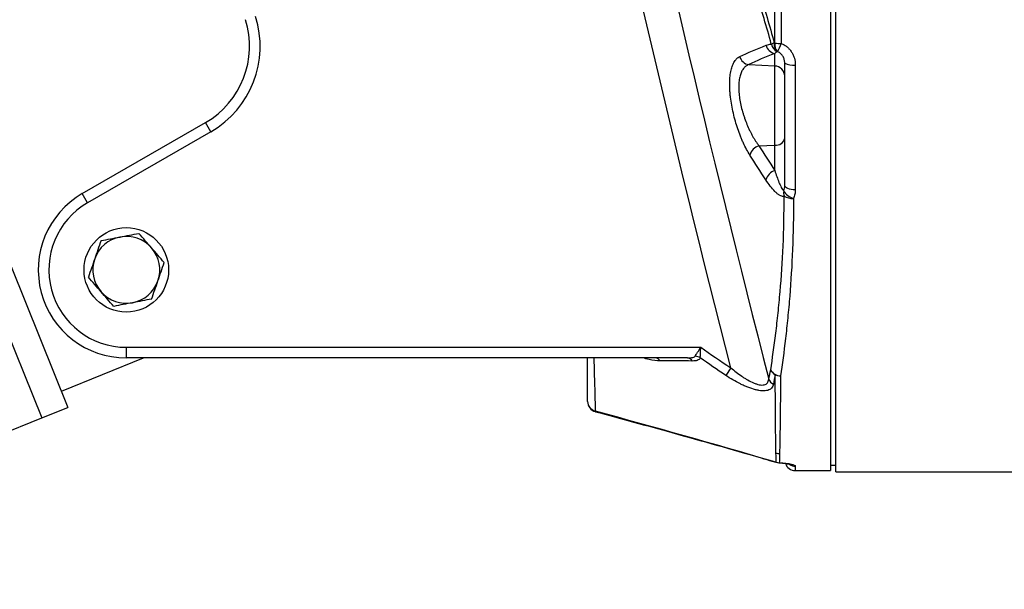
# Model space of a CAD drawing. Header units: millimetres. Extents: x 910 to 1967, y 1147 to 1973.
# Tile 2 of 7: x 1159 to 1439, y 1378 to 1540. Entities that reach past the tile are written whole.
import ezdxf

# ---------------------------------------------------------------- set-up
doc = ezdxf.new("R2010")
doc.units = ezdxf.units.MM

msp = doc.modelspace()

# ---------------------------------------------------------------- linework, layer by layer
at = {"color": 7, "linetype": 'Continuous', "lineweight": 25}
for p, q in [((1050.91, 1730.84), (1172.65, 1429.51)), ((1043.49, 1727.85), (1165.24, 1426.51)), ((1389.23, 1692.56), (1389.23, 1411.56)), ((1390.73, 1411.14), (1390.73, 1552.06)), ((1373.39, 1526.48), (1373.39, 1530.05)), ((1365.99, 1526.86), (1373.39, 1526.48)), ((1376.23, 1492.6), (1376.23, 1527.29)), ((1373.39, 1503.99), (1373.39, 1526.48)), ((1379.23, 1526.75), (1379.23, 1491.3)), ((1176.74, 1490.22), (1211.73, 1510.41)), ((1213.23, 1507.81), (1211.73, 1510.41)), ((1213.23, 1507.81), (1178.23, 1487.62)), ((1368.89, 1503.84), (1373.39, 1503.99)), ((1373.39, 1496.8), (1373.39, 1503.99)), ((1178.23, 1487.62), (1176.74, 1490.22)), ((1189.23, 1446.56), (1189.23, 1443.56)), ((1189.23, 1446.56), (1352.38, 1446.56)), ((1170.78, 1434.14), (1194.09, 1443.56)), ((1348.59, 1443.56), (1189.23, 1443.56)), ((1360.89, 1440.77), (1359.46, 1438.59)), ((1165.24, 1426.51), (1172.65, 1429.51)), ((1044.7, 1377.81), (1165.24, 1426.51)), ((1389.23, 1413.06), (1390.73, 1413.06)), ((1379.23, 1411.56), (1389.23, 1411.56)), ((1390.73, 1411.14), (1532.73, 1411.14))]:
    msp.add_line(p, q, dxfattribs=at)
at = {"color": 1, "linetype": 'Continuous', "lineweight": 25}
msp.add_line((1379.23, 1412.8), (1379.23, 1411.56), dxfattribs=at)
at = {"color": 7, "linetype": 'Continuous', "lineweight": 25, "flags": 128}
msp.add_lwpolyline([(1379.23, 1491.3), (1378.65, 1491.33), (1378.08, 1491.4), (1377.56, 1491.52), (1377.11, 1491.68), (1376.74, 1491.88), (1376.46, 1492.1), (1376.29, 1492.35), (1376.23, 1492.6)], dxfattribs=at)
at = {"color": 1, "linetype": 'Continuous', "lineweight": 25, "flags": 128}
for points in [[(1322.41, 1428.5), (1322.42, 1428.35), (1322.45, 1428.29), (1322.45, 1428.29)], [(1372.67, 1414.28), (1372.7, 1414.22), (1372.71, 1414.22)], [(1373.74, 1413.9), (1373.75, 1413.89), (1373.8, 1413.92)], [(1374.68, 1413.79), (1374.56, 1413.75), (1374.54, 1413.75)]]:
    msp.add_lwpolyline(points, dxfattribs=at)
at = {"color": 7, "linetype": 'Continuous', "lineweight": 25}
msp.add_circle((1189.23, 1468.56), 12, dxfattribs=at)
for centre, radius, start, end in [((1199.23, 1532.06), 25, 299.9895, 17.635), ((1199.23, 1532.06), 28, 299.9895, 17.635), ((1377.47, 1519.16), 14.47, 107.0026, 110.4404), ((1375.37, 1533.25), 2.99, 190.1965, 245.3467), ((1376.02, 1532.59), 2.8, 171.6497, 227.4043), ((1376.16, 1532.48), 2.76, 170.0455, 225.2995), ((1375.12, 1551.27), 18.39, 264.7743, 270.2767), ((1355.88, 1539.57), 20.45, 333.7332, 340.9093), ((1373.96, 1533.09), 3.1, 193.6613, 259.44), ((1366.48, 1529.93), 3.11, 194.4504, 260.9677), ((1378.51, 1531.32), 4.63, 240.553, 279.0246), ((1373.27, 1523.52), 2.96, 0.5959, 87.6689), ((1373.7, 1506.57), 2.6, 263.1751, 347.2015), ((1370.06, 1500.14), 3.87, 107.7195, 164.6362), ((1374.67, 1493.05), 3.96, 108.8313, 164.1079), ((1379, 1490.46), 3.09, 169.3521, 197.1655), ((1379.95, 1493.22), 4.55, 208.7594, 253.975), ((1189.23, 1468.56), 25, 119.9895, 270), ((1378.42, 1493.18), 4.34, 236.8373, 273.5503), ((1189.23, 1468.56), 22, 119.9895, 270), ((1189.23, 1468.56), 9.5, 100.8884, 160.8884), ((1189.23, 1468.56), 9.5, 40.8884, 100.8884), ((1189.23, 1468.56), 9.5, 340.8884, 40.8884), ((1189.23, 1468.56), 9.5, 160.8884, 220.8884), ((1189.23, 1468.56), 9.5, 280.8884, 340.8884), ((1189.23, 1468.56), 9.5, 220.8884, 280.8884), ((1339.39, 1441.87), 1.69, 29.2912, 86.1981), ((1348.48, 1441.79), 1.77, 29.7233, 86.491), ((1350.45, 1440.46), 3.57, 60.1824, 84.8438), ((1375.09, 1441.67), 3.22, 207.9641, 269.0789), ((1374.92, 1441.36), 2.93, 204.2469, 241.8622), ((1374.38, 1438.69), 2.94, 203.2458, 242.3214), ((1375.03, 1442.01), 3.56, 245.1098, 270.0855), ((1323.23, 1431.19), 3, 180, 254.9438), ((1323.07, 1431.26), 2.84, 181.3493, 256.5856), ((1374.76, 1419.45), 3.1, 250.8048, 269.9074), ((1374.68, 1416.75), 3, 251.8037, 267.3131), ((1374.68, 1416.84), 3.05, 253.1973, 269.9454), ((1379.23, 1414.56), 3, 199.3274, 270)]:
    msp.add_arc(centre, radius, start, end, dxfattribs=at)
at = {"color": 1, "linetype": 'Continuous', "lineweight": 25}
msp.add_arc((1379.23, 1415.82), 3.02, 237.7831, 270.0177, dxfattribs=at)
at = {"color": 7, "linetype": 'Continuous', "lineweight": 25}
for points, knots in [([(1332.39, 1636.65), (1334.07, 1632.77), (1335.77, 1628.81), (1338.32, 1622.77), (1339.17, 1620.74), (1340.46, 1617.68), (1340.89, 1616.65), (1341.75, 1614.6), (1342.19, 1613.58), (1344.37, 1608.44), (1346.14, 1604.32), (1349.72, 1596.01), (1351.53, 1591.82), (1355.14, 1583.35), (1356.95, 1579.06), (1360.53, 1570.33), (1362.3, 1565.88), (1364.46, 1560.18), (1364.88, 1559.04), (1365.73, 1556.74), (1366.15, 1555.58), (1367.38, 1552.11), (1368.19, 1549.77), (1370.51, 1542.7), (1371.96, 1537.91), (1373.24, 1532.99)], [0, 0, 0, 0, 0.125, 0.125, 0.1875, 0.1875, 0.21875, 0.21875, 0.25, 0.25, 0.375, 0.375, 0.5, 0.5, 0.625, 0.625, 0.75, 0.75, 0.78125, 0.78125, 0.8125, 0.8125, 0.875, 0.875, 1, 1, 1, 1]), ([(1372.42, 1532.72), (1371.12, 1537.58), (1369.65, 1542.33), (1367.28, 1549.32), (1366.47, 1551.63), (1365.21, 1555.06), (1364.78, 1556.2), (1363.92, 1558.47), (1363.49, 1559.6), (1361.29, 1565.22), (1359.49, 1569.6), (1355.84, 1578.19), (1353.99, 1582.4), (1350.3, 1590.73), (1348.45, 1594.84), (1344.77, 1603), (1342.95, 1607.04), (1340.69, 1612.07), (1340.24, 1613.08), (1339.35, 1615.09), (1338.9, 1616.09), (1337.56, 1619.09), (1336.67, 1621.08), (1334, 1626.98), (1332.23, 1630.85), (1330.48, 1634.65)], [0, 0, 0, 0, 0.125, 0.125, 0.1875, 0.1875, 0.21875, 0.21875, 0.25, 0.25, 0.375, 0.375, 0.5, 0.5, 0.625, 0.625, 0.75, 0.75, 0.78125, 0.78125, 0.8125, 0.8125, 0.875, 0.875, 1, 1, 1, 1]), ([(1373.44, 1532.96), (1373.44, 1536.94), (1373.45, 1540.92), (1373.46, 1548.86), (1373.46, 1552.83), (1373.47, 1560.75), (1373.47, 1564.71), (1373.48, 1570.64), (1373.48, 1572.61), (1373.49, 1576.56), (1373.5, 1578.54), (1373.51, 1584.44), (1373.52, 1588.32), (1373.54, 1595.94), (1373.55, 1599.69), (1373.58, 1607.08), (1373.59, 1610.71), (1373.62, 1617.86), (1373.64, 1621.37), (1373.66, 1624.81)], [0, 0, 0, 0, 0.125, 0.125, 0.25, 0.25, 0.375, 0.375, 0.4375, 0.4375, 0.5, 0.5, 0.625, 0.625, 0.75, 0.75, 0.875, 0.875, 1, 1, 1, 1]), ([(1374.85, 1624.95), (1374.88, 1621.5), (1374.91, 1617.99), (1374.95, 1610.84), (1374.97, 1607.2), (1375.01, 1599.81), (1375.03, 1596.05), (1375.07, 1588.4), (1375.08, 1584.52), (1375.1, 1578.6), (1375.11, 1576.62), (1375.12, 1572.66), (1375.13, 1570.68), (1375.14, 1564.74), (1375.16, 1560.77), (1375.18, 1552.82), (1375.18, 1548.84), (1375.2, 1540.87), (1375.2, 1536.88), (1375.2, 1532.88)], [0, 0, 0, 0, 0.125, 0.125, 0.25, 0.25, 0.375, 0.375, 0.5, 0.5, 0.5625, 0.5625, 0.625, 0.625, 0.75, 0.75, 0.875, 0.875, 1, 1, 1, 1]), ([(1375.2, 1532.88), (1375.51, 1532.77), (1375.81, 1532.62), (1376.38, 1532.29), (1376.65, 1532.1), (1377.15, 1531.69), (1377.38, 1531.46), (1377.81, 1530.97), (1378.01, 1530.71), (1378.35, 1530.16), (1378.5, 1529.87), (1378.77, 1529.28), (1378.88, 1528.98), (1379.14, 1528.04), (1379.23, 1527.4), (1379.23, 1526.75)], [0, 0, 0, 0, 0.125, 0.125, 0.25, 0.25, 0.375, 0.375, 0.5, 0.5, 0.625, 0.625, 0.75, 0.75, 1, 1, 1, 1]), ([(1376.23, 1527.29), (1376.23, 1527.62), (1376.19, 1527.94), (1376.07, 1528.41), (1376.02, 1528.57), (1375.9, 1528.87), (1375.83, 1529.02), (1375.58, 1529.46), (1375.36, 1529.73), (1374.86, 1530.19), (1374.55, 1530.39), (1374.22, 1530.52)], [0, 0, 0, 0, 0.25, 0.25, 0.375, 0.375, 0.5, 0.5, 0.75, 0.75, 1, 1, 1, 1]), ([(1366.33, 1501.17), (1365.68, 1502.2), (1365.07, 1503.34), (1364.35, 1504.91), (1364.21, 1505.23), (1363.93, 1505.89), (1363.79, 1506.22), (1363.38, 1507.24), (1363.13, 1507.94), (1362.65, 1509.36), (1362.42, 1510.08), (1362, 1511.56), (1361.81, 1512.33), (1361.28, 1514.59), (1361.01, 1516.09), (1360.79, 1517.95), (1360.75, 1518.32), (1360.69, 1519.04), (1360.66, 1519.39), (1360.6, 1520.44), (1360.59, 1521.12), (1360.61, 1522.42), (1360.65, 1523.05), (1360.78, 1524.22), (1360.87, 1524.76), (1361.04, 1525.52), (1361.11, 1525.76), (1361.25, 1526.22), (1361.33, 1526.45), (1361.58, 1527.07), (1361.76, 1527.44), (1362.18, 1528.09), (1362.41, 1528.37), (1362.91, 1528.83), (1363.18, 1529.01), (1363.47, 1529.15)], [0, 0, 0, 0, 0.125, 0.125, 0.15625, 0.15625, 0.1875, 0.1875, 0.25, 0.25, 0.3125, 0.3125, 0.375, 0.375, 0.5, 0.5, 0.53125, 0.53125, 0.5625, 0.5625, 0.625, 0.625, 0.6875, 0.6875, 0.75, 0.75, 0.78125, 0.78125, 0.8125, 0.8125, 0.875, 0.875, 0.9375, 0.9375, 1, 1, 1, 1]), ([(1365.99, 1526.86), (1365.71, 1526.75), (1365.45, 1526.6), (1364.95, 1526.23), (1364.72, 1526), (1364.31, 1525.47), (1364.12, 1525.16), (1363.88, 1524.64), (1363.8, 1524.46), (1363.66, 1524.07), (1363.6, 1523.87), (1363.42, 1523.24), (1363.34, 1522.79), (1363.21, 1521.81), (1363.18, 1521.28), (1363.16, 1520.18), (1363.18, 1519.62), (1363.24, 1518.74), (1363.27, 1518.44), (1363.34, 1517.84), (1363.38, 1517.53), (1363.62, 1515.98), (1363.89, 1514.74), (1364.34, 1513.18), (1364.43, 1512.87), (1364.63, 1512.25), (1364.73, 1511.94), (1365.04, 1511.04), (1365.27, 1510.44), (1365.75, 1509.29), (1366, 1508.73), (1366.4, 1507.9), (1366.53, 1507.63), (1366.81, 1507.1), (1366.95, 1506.84), (1367.66, 1505.58), (1368.25, 1504.66), (1368.89, 1503.84)], [0, 0, 0, 0, 0.0625, 0.0625, 0.125, 0.125, 0.1875, 0.1875, 0.21875, 0.21875, 0.25, 0.25, 0.3125, 0.3125, 0.375, 0.375, 0.4375, 0.4375, 0.46875, 0.46875, 0.5, 0.5, 0.625, 0.625, 0.65625, 0.65625, 0.6875, 0.6875, 0.75, 0.75, 0.8125, 0.8125, 0.84375, 0.84375, 0.875, 0.875, 1, 1, 1, 1]), ([(1373.39, 1496.8), (1373.58, 1496.2), (1373.78, 1495.62), (1374.18, 1494.5), (1374.38, 1493.95), (1374.8, 1492.91), (1375.02, 1492.42), (1375.36, 1491.76), (1375.48, 1491.56), (1375.65, 1491.3), (1375.71, 1491.22), (1375.84, 1491.1), (1375.9, 1491.05), (1375.96, 1491.03)], [0, 0, 0, 0, 0.25, 0.25, 0.5, 0.5, 0.75, 0.75, 0.875, 0.875, 0.9375, 0.9375, 1, 1, 1, 1]), ([(1376.05, 1489.55), (1375.95, 1489.49), (1375.86, 1489.46), (1375.65, 1489.44), (1375.55, 1489.44), (1375.23, 1489.5), (1375.01, 1489.6), (1374.56, 1489.86), (1374.34, 1490.02), (1373.89, 1490.39), (1373.66, 1490.6), (1373, 1491.28), (1372.56, 1491.79), (1371.7, 1492.9), (1371.28, 1493.5), (1370.86, 1494.13)], [0, 0, 0, 0, 0.0625, 0.0625, 0.125, 0.125, 0.25, 0.25, 0.375, 0.375, 0.5, 0.5, 0.75, 0.75, 1, 1, 1, 1]), ([(1375.96, 1491.03), (1376.05, 1491.28), (1376.12, 1491.54), (1376.21, 1492.06), (1376.23, 1492.33), (1376.23, 1492.6)], [0, 0, 0, 0, 0.5, 0.5, 1, 1, 1, 1]), ([(1379.23, 1491.3), (1379.23, 1490.88), (1379.19, 1490.46), (1379.01, 1489.64), (1378.87, 1489.24), (1378.69, 1488.85)], [0, 0, 0, 0, 0.5, 0.5, 1, 1, 1, 1]), ([(1372.25, 1440.16), (1372.74, 1443.38), (1373.23, 1446.85), (1373.8, 1451.5), (1373.91, 1452.44), (1374.13, 1454.37), (1374.24, 1455.34), (1374.55, 1458.29), (1374.74, 1460.31), (1375.28, 1466.52), (1375.57, 1470.85), (1375.96, 1479.9), (1376.07, 1484.62), (1376.05, 1489.55)], [0, 0, 0, 0, 0.25, 0.25, 0.3125, 0.3125, 0.375, 0.375, 0.5, 0.5, 0.75, 0.75, 1, 1, 1, 1]), ([(1378.69, 1488.85), (1378.72, 1483.83), (1378.63, 1479.01), (1378.26, 1469.78), (1377.98, 1465.36), (1377.47, 1459.02), (1377.28, 1456.96), (1376.98, 1453.94), (1376.87, 1452.95), (1376.66, 1450.98), (1376.55, 1450.01), (1376, 1445.26), (1375.52, 1441.73), (1375.04, 1438.45)], [0, 0, 0, 0, 0.25, 0.25, 0.5, 0.5, 0.625, 0.625, 0.6875, 0.6875, 0.75, 0.75, 1, 1, 1, 1]), ([(1182.05, 1476.86), (1181.75, 1475.99), (1181.45, 1475.13), (1180.85, 1473.4), (1180.55, 1472.54), (1180.25, 1471.67)], [0, 0, 0, 0, 0.5, 0.5, 1, 1, 1, 1]), ([(1182.05, 1476.86), (1182.95, 1477.03), (1183.85, 1477.2), (1185.64, 1477.55), (1186.54, 1477.72), (1187.44, 1477.89)], [0, 0, 0, 0, 0.5, 0.5, 1, 1, 1, 1]), ([(1187.44, 1477.89), (1188.33, 1478.06), (1189.23, 1478.24), (1191.03, 1478.58), (1191.93, 1478.75), (1192.82, 1478.93)], [0, 0, 0, 0, 0.5, 0.5, 1, 1, 1, 1]), ([(1196.41, 1474.78), (1195.81, 1475.47), (1195.21, 1476.16), (1194.02, 1477.55), (1193.42, 1478.24), (1192.82, 1478.93)], [0, 0, 0, 0, 0.5, 0.5, 1, 1, 1, 1]), ([(1200, 1470.63), (1199.41, 1471.32), (1198.81, 1472.02), (1197.61, 1473.4), (1197.01, 1474.09), (1196.41, 1474.78)], [0, 0, 0, 0, 0.5, 0.5, 1, 1, 1, 1]), ([(1180.25, 1471.67), (1179.96, 1470.81), (1179.66, 1469.95), (1179.06, 1468.22), (1178.76, 1467.35), (1178.46, 1466.49)], [0, 0, 0, 0, 0.5, 0.5, 1, 1, 1, 1]), ([(1198.21, 1465.45), (1198.51, 1466.32), (1198.81, 1467.18), (1199.4, 1468.91), (1199.7, 1469.77), (1200, 1470.63)], [0, 0, 0, 0, 0.5, 0.5, 1, 1, 1, 1]), ([(1182.05, 1462.34), (1181.45, 1463.04), (1180.85, 1463.73), (1179.65, 1465.11), (1179.06, 1465.8), (1178.46, 1466.49)], [0, 0, 0, 0, 0.5, 0.5, 1, 1, 1, 1]), ([(1196.41, 1460.27), (1196.71, 1461.13), (1197.01, 1462), (1197.61, 1463.72), (1197.91, 1464.59), (1198.21, 1465.45)], [0, 0, 0, 0, 0.5, 0.5, 1, 1, 1, 1]), ([(1185.64, 1458.2), (1185.05, 1458.88), (1184.44, 1459.58), (1183.25, 1460.96), (1182.65, 1461.65), (1182.05, 1462.34)], [0, 0, 0, 0, 0.5, 0.5, 1, 1, 1, 1]), ([(1196.41, 1460.27), (1195.51, 1460.1), (1194.62, 1459.92), (1192.82, 1459.58), (1191.92, 1459.41), (1191.03, 1459.23)], [0, 0, 0, 0, 0.5, 0.5, 1, 1, 1, 1]), ([(1191.03, 1459.23), (1190.13, 1459.06), (1189.23, 1458.89), (1187.44, 1458.54), (1186.54, 1458.37), (1185.64, 1458.2)], [0, 0, 0, 0, 0.5, 0.5, 1, 1, 1, 1]), ([(1350.77, 1444.02), (1350.87, 1444.17), (1350.97, 1444.34), (1351.15, 1444.63), (1351.22, 1444.73), (1351.35, 1444.94), (1351.42, 1445.04), (1351.77, 1445.59), (1352.08, 1446.08), (1352.38, 1446.56)], [0, 0, 0, 0, 0.25, 0.25, 0.375, 0.375, 0.5, 0.5, 1, 1, 1, 1]), ([(1352.23, 1443.56), (1352.24, 1443.74), (1352.25, 1443.94), (1352.27, 1444.27), (1352.27, 1444.39), (1352.29, 1444.64), (1352.29, 1444.77), (1352.33, 1445.42), (1352.35, 1445.99), (1352.38, 1446.56)], [0, 0, 0, 0, 0.25, 0.25, 0.375, 0.375, 0.5, 0.5, 1, 1, 1, 1]), ([(1320.23, 1431.19), (1320.23, 1432.13), (1320.23, 1434.03), (1320.23, 1438.27), (1320.23, 1441.44), (1320.23, 1443.38), (1320.23, 1443.56)], [0, 0, 0, 0, 0.303098, 0.611405, 0.963411, 1, 1, 1, 1]), ([(1348.59, 1443.56), (1349.02, 1443.56), (1349.44, 1443.58), (1350.03, 1443.66), (1350.22, 1443.7), (1350.55, 1443.82), (1350.7, 1443.9), (1350.77, 1444.02)], [0, 0, 0, 0, 0.5, 0.5, 0.75, 0.75, 1, 1, 1, 1]), ([(1352.23, 1443.56), (1352.2, 1443.48), (1352.16, 1443.39), (1352.05, 1443.25), (1351.99, 1443.18), (1351.77, 1443), (1351.6, 1442.92), (1351.2, 1442.78), (1350.98, 1442.74), (1350.52, 1442.68), (1350.28, 1442.67), (1350.02, 1442.67)], [0, 0, 0, 0, 0.125, 0.125, 0.25, 0.25, 0.5, 0.5, 0.75, 0.75, 1, 1, 1, 1]), ([(1360.89, 1440.77), (1361.91, 1439.89), (1362.96, 1439.07), (1364.31, 1438.15), (1364.59, 1437.97), (1365.14, 1437.63), (1365.42, 1437.46), (1366.27, 1436.98), (1366.83, 1436.7), (1367.66, 1436.35), (1367.94, 1436.24), (1368.49, 1436.07), (1368.75, 1436), (1369.26, 1435.89), (1369.51, 1435.86), (1369.98, 1435.85), (1370.19, 1435.87), (1370.59, 1435.96), (1370.76, 1436.03), (1371.07, 1436.22), (1371.2, 1436.34), (1371.41, 1436.62), (1371.49, 1436.78), (1371.62, 1437.13), (1371.66, 1437.32), (1371.68, 1437.53)], [0, 0, 0, 0, 0.25, 0.25, 0.3125, 0.3125, 0.375, 0.375, 0.5, 0.5, 0.5625, 0.5625, 0.625, 0.625, 0.6875, 0.6875, 0.75, 0.75, 0.8125, 0.8125, 0.875, 0.875, 0.9375, 0.9375, 1, 1, 1, 1]), ([(1373.02, 1436.08), (1372.97, 1435.87), (1372.91, 1435.67), (1372.74, 1435.31), (1372.64, 1435.14), (1372.44, 1434.92), (1372.37, 1434.85), (1372.22, 1434.72), (1372.13, 1434.66), (1371.86, 1434.49), (1371.66, 1434.4), (1371.21, 1434.27), (1370.96, 1434.22), (1370.56, 1434.18), (1370.42, 1434.18), (1370.13, 1434.18), (1369.99, 1434.18), (1369.54, 1434.21), (1369.22, 1434.24), (1368.57, 1434.35), (1368.23, 1434.43), (1367.2, 1434.69), (1366.5, 1434.93), (1365.42, 1435.35), (1365.06, 1435.5), (1364.34, 1435.82), (1363.98, 1435.99), (1362.92, 1436.52), (1362.21, 1436.9), (1360.82, 1437.71), (1360.14, 1438.14), (1359.46, 1438.59)], [0, 0, 0, 0, 0.0625, 0.0625, 0.125, 0.125, 0.15625, 0.15625, 0.1875, 0.1875, 0.25, 0.25, 0.3125, 0.3125, 0.34375, 0.34375, 0.375, 0.375, 0.4375, 0.4375, 0.5, 0.5, 0.625, 0.625, 0.6875, 0.6875, 0.75, 0.75, 0.875, 0.875, 1, 1, 1, 1]), ([(1373.74, 1416.52), (1373.72, 1417.66), (1373.69, 1418.99), (1373.65, 1422), (1373.63, 1423.68), (1373.6, 1427.39), (1373.58, 1429.42), (1373.56, 1433.83), (1373.55, 1436.22), (1373.53, 1438.78)], [0, 0, 0, 0, 0.25, 0.25, 0.5, 0.5, 0.75, 0.75, 1, 1, 1, 1]), ([(1375.04, 1438.45), (1375.02, 1435.89), (1375, 1433.52), (1374.96, 1429.13), (1374.94, 1427.11), (1374.89, 1423.43), (1374.87, 1421.76), (1374.81, 1418.78), (1374.78, 1417.47), (1374.75, 1416.35)], [0, 0, 0, 0, 0.25, 0.25, 0.5, 0.5, 0.75, 0.75, 1, 1, 1, 1]), ([(1322.45, 1428.27), (1329.7, 1426.31), (1345.42, 1422.05), (1362.15, 1417.3), (1371.64, 1414.52), (1372.7, 1414.21)], [0, 0, 0, 0, 0.431598, 0.936003, 1, 1, 1, 1]), ([(1372.54, 1414.26), (1372.69, 1414.22), (1373.09, 1414.1), (1373.49, 1413.97), (1373.74, 1413.89)], [0, 0, 0, 0, 0.382924, 1, 1, 1, 1]), ([(1374.53, 1413.74), (1374.71, 1413.74), (1375.28, 1413.71), (1376.12, 1413.63), (1376.96, 1413.51), (1377.46, 1413.41), (1377.7, 1413.33), (1377.67, 1413.34), (1377.66, 1413.34)], [0, 0, 0, 0, 0.106651, 0.340463, 0.575032, 0.779078, 0.948136, 1, 1, 1, 1]), ([(1374.68, 1413.79), (1375.02, 1413.78), (1375.35, 1413.75), (1375.98, 1413.7), (1376.29, 1413.67), (1376.85, 1413.6), (1377.11, 1413.56), (1377.6, 1413.48), (1377.83, 1413.43), (1378.22, 1413.34), (1378.4, 1413.29), (1378.7, 1413.19), (1378.83, 1413.14), (1379.13, 1412.99), (1379.23, 1412.9), (1379.23, 1412.8)], [0, 0, 0, 0, 0.125, 0.125, 0.25, 0.25, 0.375, 0.375, 0.5, 0.5, 0.625, 0.625, 0.75, 0.75, 1, 1, 1, 1])]:
    msp.add_open_spline(points, degree=3, knots=knots, dxfattribs=at)
for points in [[(1325.44, 1634.38), (1339.52, 1568.45), (1354.94, 1502.82), (1371.68, 1437.53)], [(1360.89, 1440.77), (1344.69, 1504.23), (1329.75, 1568.01), (1316.06, 1632.06)], [(1370.94, 1532.36), (1371.42, 1532.54), (1371.91, 1532.67), (1372.42, 1532.72)], [(1373.24, 1532.99), (1373.31, 1532.98), (1373.38, 1532.97), (1373.44, 1532.96)], [(1363.47, 1529.15), (1365.76, 1530.25), (1368.26, 1531.32), (1370.94, 1532.36)], [(1373.39, 1530.05), (1370.73, 1529.01), (1368.26, 1527.95), (1365.99, 1526.86)], [(1374.12, 1530.53), (1373.86, 1530.4), (1373.62, 1530.24), (1373.39, 1530.05)], [(1374.22, 1530.52), (1374.18, 1530.52), (1374.15, 1530.52), (1374.12, 1530.53)], [(1368.89, 1503.84), (1370.36, 1501.48), (1371.86, 1499.13), (1373.39, 1496.8)], [(1370.86, 1494.13), (1369.32, 1496.47), (1367.81, 1498.81), (1366.33, 1501.17)], [(1352.38, 1446.56), (1355.18, 1444.58), (1358.02, 1442.65), (1360.89, 1440.77)], [(1359.46, 1438.59), (1357.02, 1440.22), (1354.61, 1441.87), (1352.23, 1443.56)], [(1350.02, 1442.67), (1347, 1442.68), (1343.96, 1442.69), (1340.87, 1442.7)], [(1371.68, 1437.53), (1371.86, 1438.38), (1372.05, 1439.26), (1372.25, 1440.16)], [(1373.53, 1438.78), (1373.36, 1437.86), (1373.18, 1436.96), (1373.02, 1436.08)], [(1322.41, 1428.5), (1339.21, 1423.92), (1355.97, 1419.17), (1372.67, 1414.28)], [(1373.8, 1413.92), (1373.78, 1414.63), (1373.76, 1415.49), (1373.74, 1416.52)], [(1374.75, 1416.35), (1374.73, 1415.34), (1374.7, 1414.49), (1374.68, 1413.79)], [(1372.67, 1414.28), (1373.05, 1414.17), (1373.43, 1414.05), (1373.8, 1413.92)]]:
    msp.add_open_spline(points, degree=3, dxfattribs=at)
at = {"color": 1, "linetype": 'Continuous', "lineweight": 25}
for points, knots in [([(1322.02, 1443.56), (1322.04, 1442.64), (1322.1, 1439.91), (1322.22, 1435.93), (1322.34, 1431.51), (1322.39, 1429.5), (1322.41, 1428.5)], [0, 0, 0, 0, 0.1536619, 0.4577304, 0.7269299, 1, 1, 1, 1]), ([(1340.87, 1442.7), (1339.84, 1442.78), (1338.25, 1442.89), (1336.51, 1443.39), (1335.9, 1443.56)], [0, 0, 0, 0, 0.651273, 1, 1, 1, 1])]:
    msp.add_open_spline(points, degree=3, knots=knots, dxfattribs=at)

doc.saveas('drawing.dxf')
